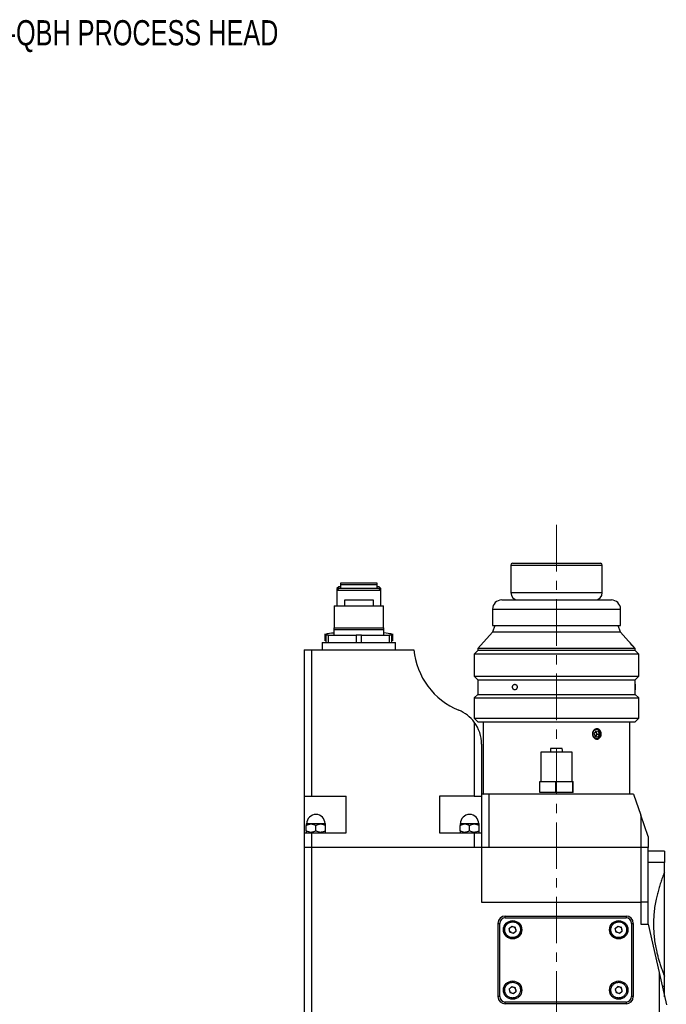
# Model space of a CAD drawing. Header units: inches. Extents: x 3.6 to 38.6, y 1.9 to 33.
# Tile 6 of 19: x 10.5 to 17.5, y 20.9 to 31.4. Entities that reach past the tile are written whole.
import ezdxf

# ---------------------------------------------------------------- set-up
doc = ezdxf.new("R2010")
doc.units = ezdxf.units.IN
doc.header["$MEASUREMENT"] = 0
doc.linetypes.add('CENTERX2', pattern=[0.8, 0.5, -0.1, 0.1, -0.1])
doc.styles.add('SLDTEXTSTYLE0', font='TXT', dxfattribs={"width": 0.75})

msp = doc.modelspace()

# ---------------------------------------------------------------- linework, layer by layer
at = {"color": 7, "linetype": 'CENTERX2', "lineweight": 18}
msp.add_line((16.302, 10.313), (16.302, 26.022), dxfattribs=at)
at = {"color": 7, "linetype": 'Continuous', "lineweight": 25}
for p, q in [((15.81, 25.58), (15.81, 25.284)), ((16.795, 25.284), (16.795, 25.58)), ((13.96, 25.347), (13.94, 25.328)), ((13.96, 25.328), (13.94, 25.308)), ((13.94, 25.328), (13.94, 25.308)), ((13.96, 25.328), (13.94, 25.328)), ((13.98, 25.347), (13.96, 25.347)), ((14.393, 25.328), (13.96, 25.328)), ((13.98, 25.387), (13.98, 25.367)), ((14.373, 25.387), (13.98, 25.387)), ((13.98, 25.367), (13.98, 25.328)), ((14.373, 25.367), (13.98, 25.367)), ((14.373, 25.367), (14.373, 25.387)), ((14.373, 25.328), (14.373, 25.367)), ((14.393, 25.347), (14.373, 25.347)), ((14.413, 25.328), (14.393, 25.347)), ((14.413, 25.308), (14.393, 25.328)), ((14.413, 25.328), (14.393, 25.328)), ((14.413, 25.308), (14.413, 25.328)), ((13.94, 25.308), (13.94, 25.143)), ((14.413, 25.308), (13.94, 25.308)), ((14.413, 25.143), (14.413, 25.308)), ((13.911, 25.143), (13.911, 24.907)), ((13.911, 25.143), (14.442, 25.143)), ((14.334, 25.202), (14.02, 25.202)), ((14.02, 25.202), (14.02, 25.143)), ((14.334, 25.143), (14.334, 25.202)), ((14.442, 24.907), (14.442, 25.143)), ((15.613, 25.107), (15.613, 24.93)), ((15.713, 25.206), (16.893, 25.206)), ((16.991, 24.93), (16.991, 25.107)), ((13.911, 24.907), (14.442, 24.907)), ((15.64, 24.93), (15.613, 24.859)), ((15.613, 24.93), (16.991, 24.93)), ((16.991, 24.859), (16.965, 24.93)), ((13.812, 24.767), (13.812, 24.841)), ((13.851, 24.828), (13.822, 24.828)), ((13.822, 24.828), (13.822, 24.749)), ((13.851, 24.828), (14.148, 24.828)), ((13.851, 24.749), (13.851, 24.828)), ((13.911, 24.887), (14.442, 24.887)), ((13.911, 24.828), (13.911, 24.887)), ((14.205, 24.828), (14.148, 24.828)), ((14.148, 24.828), (14.148, 24.749)), ((14.205, 24.828), (14.502, 24.828)), ((14.205, 24.749), (14.205, 24.828)), ((14.442, 24.887), (14.442, 24.828)), ((14.531, 24.828), (14.502, 24.828)), ((14.502, 24.828), (14.502, 24.749)), ((14.531, 24.749), (14.531, 24.828)), ((14.541, 24.767), (14.541, 24.841)), ((15.613, 24.859), (15.456, 24.682)), ((16.991, 24.859), (15.613, 24.859)), ((17.106, 24.731), (16.991, 24.859)), ((13.783, 24.749), (13.783, 24.67)), ((13.783, 24.749), (14.57, 24.749)), ((13.822, 24.749), (13.851, 24.749)), ((14.148, 24.749), (14.205, 24.749)), ((14.502, 24.749), (14.531, 24.749)), ((14.57, 24.67), (14.57, 24.749)), ((15.456, 24.682), (15.456, 24.662)), ((16.302, 24.682), (15.456, 24.682)), ((17.149, 24.682), (16.302, 24.682)), ((17.149, 24.682), (17.119, 24.716)), ((17.149, 24.662), (17.149, 24.682)), ((13.586, 24.67), (13.665, 24.67)), ((13.586, 24.67), (13.586, 23.095)), ((13.665, 24.67), (14.767, 24.67)), ((13.665, 24.67), (13.665, 23.095)), ((15.456, 24.662), (15.417, 24.623)), ((15.417, 24.623), (15.417, 24.387)), ((17.188, 24.623), (15.417, 24.623)), ((17.149, 24.662), (15.456, 24.662)), ((17.188, 24.623), (17.149, 24.662)), ((17.188, 24.387), (17.188, 24.623)), ((15.417, 24.387), (15.456, 24.347)), ((15.417, 24.387), (17.188, 24.387)), ((17.149, 24.347), (17.188, 24.387)), ((15.456, 24.347), (15.456, 24.19)), ((15.456, 24.347), (17.148, 24.347)), ((17.148, 24.347), (17.149, 24.347)), ((17.149, 24.275), (17.149, 24.347)), ((17.149, 24.19), (17.149, 24.275)), ((15.456, 24.19), (15.417, 24.151)), ((15.417, 24.151), (15.417, 23.934)), ((15.417, 24.151), (17.188, 24.151)), ((15.456, 24.19), (16.302, 24.19)), ((16.302, 24.19), (17.149, 24.19)), ((17.188, 24.151), (17.149, 24.19)), ((17.188, 23.934), (17.188, 24.151)), ((15.417, 23.934), (15.456, 23.895)), ((15.417, 23.934), (17.188, 23.934)), ((15.417, 23.891), (15.417, 23.095)), ((15.456, 23.895), (17.149, 23.895)), ((15.515, 23.895), (15.515, 23.119)), ((17.09, 23.119), (17.09, 23.895)), ((17.149, 23.895), (17.188, 23.934)), ((16.691, 23.768), (16.695, 23.768)), ((16.703, 23.796), (16.699, 23.796)), ((16.726, 23.796), (16.709, 23.768)), ((16.709, 23.768), (16.72, 23.737)), ((16.72, 23.737), (16.749, 23.734)), ((16.724, 23.737), (16.739, 23.761)), ((16.754, 23.792), (16.726, 23.796)), ((16.739, 23.761), (16.765, 23.761)), ((16.749, 23.734), (16.765, 23.761)), ((16.765, 23.761), (16.754, 23.792)), ((15.495, 23.655), (15.495, 23.095)), ((16.135, 23.568), (16.135, 23.253)), ((16.47, 23.568), (16.135, 23.568)), ((16.239, 23.607), (16.236, 23.568)), ((16.365, 23.607), (16.239, 23.607)), ((16.369, 23.568), (16.365, 23.607)), ((16.47, 23.253), (16.47, 23.568)), ((16.122, 23.135), (16.122, 23.253)), ((16.122, 23.253), (16.295, 23.253)), ((16.295, 23.135), (16.295, 23.253)), ((16.295, 23.253), (16.476, 23.253)), ((16.476, 23.253), (16.483, 23.253)), ((16.476, 23.253), (16.476, 23.135)), ((16.483, 23.135), (16.483, 23.253)), ((13.586, 23.095), (13.665, 23.095)), ((13.586, 23.095), (13.586, 22.702)), ((13.665, 23.095), (14.039, 23.095)), ((14.039, 22.702), (14.039, 23.095)), ((15.043, 23.095), (15.043, 22.702)), ((15.417, 23.095), (15.043, 23.095)), ((15.417, 23.095), (15.495, 23.095)), ((15.495, 23.115), (15.495, 22.544)), ((15.574, 23.115), (15.495, 23.115)), ((15.515, 23.119), (15.519, 23.115)), ((15.515, 23.119), (16.764, 23.119)), ((15.574, 23.115), (15.574, 22.544)), ((17.129, 23.115), (15.574, 23.115)), ((16.295, 23.135), (16.122, 23.135)), ((16.476, 23.135), (16.295, 23.135)), ((16.483, 23.135), (16.476, 23.135)), ((17.129, 23.115), (17.208, 22.889)), ((17.208, 22.889), (17.208, 22.544)), ((17.287, 22.662), (17.208, 22.889)), ((13.615, 22.8), (13.611, 22.796)), ((13.611, 22.721), (13.611, 22.781)), ((13.615, 22.8), (13.714, 22.8)), ((13.714, 22.8), (13.812, 22.8)), ((13.714, 22.721), (13.714, 22.781)), ((13.816, 22.796), (13.812, 22.8)), ((13.816, 22.721), (13.816, 22.781)), ((15.269, 22.8), (15.265, 22.796)), ((15.265, 22.721), (15.265, 22.781)), ((15.269, 22.8), (15.367, 22.8)), ((15.367, 22.8), (15.466, 22.8)), ((15.367, 22.721), (15.367, 22.781)), ((15.47, 22.796), (15.466, 22.8)), ((15.47, 22.721), (15.47, 22.781)), ((13.586, 22.702), (13.665, 22.702)), ((13.586, 22.702), (13.586, 22.544)), ((13.611, 22.706), (13.615, 22.702)), ((13.665, 22.702), (14.039, 22.702)), ((13.665, 22.702), (13.665, 22.544)), ((13.812, 22.702), (13.816, 22.706)), ((15.043, 22.702), (15.417, 22.702)), ((15.265, 22.706), (15.269, 22.702)), ((15.417, 22.702), (15.417, 22.544)), ((15.417, 22.702), (15.495, 22.702)), ((15.466, 22.702), (15.47, 22.706)), ((15.495, 22.702), (15.495, 22.544)), ((17.287, 22.662), (17.287, 22.544)), ((13.665, 22.544), (13.586, 22.544)), ((13.586, 22.544), (13.586, 20.773)), ((15.417, 22.544), (13.665, 22.544)), ((13.665, 22.544), (13.665, 20.773)), ((15.495, 22.544), (13.665, 22.544)), ((15.495, 22.544), (15.495, 21.954)), ((17.208, 22.544), (15.495, 22.544)), ((17.208, 22.544), (15.574, 22.544)), ((17.287, 22.544), (17.208, 22.544)), ((17.208, 22.544), (17.208, 21.954)), ((17.287, 21.954), (17.287, 22.544)), ((17.464, 22.503), (17.287, 22.503)), ((17.464, 22.383), (17.287, 22.383)), ((17.464, 22.276), (17.464, 22.383)), ((17.464, 21.159), (17.464, 22.276)), ((15.495, 21.954), (17.208, 21.954)), ((17.208, 21.954), (17.208, 21.718)), ((17.287, 21.954), (17.208, 21.954)), ((17.287, 21.718), (17.287, 21.954)), ((15.673, 21.727), (15.692, 21.727)), ((15.673, 20.94), (15.673, 21.727)), ((15.692, 20.94), (15.692, 21.727)), ((15.751, 21.806), (17.05, 21.806)), ((15.751, 21.786), (15.751, 21.806)), ((15.751, 21.786), (17.05, 21.786)), ((17.05, 21.806), (17.05, 21.786)), ((17.11, 21.727), (17.11, 20.94)), ((17.11, 21.727), (17.129, 21.727)), ((17.129, 20.94), (17.129, 21.727)), ((17.208, 21.718), (17.287, 21.718)), ((17.287, 21.718), (17.405, 21.198)), ((15.792, 21.67), (15.821, 21.697)), ((15.801, 21.632), (15.792, 21.67)), ((15.796, 21.656), (15.797, 21.675)), ((15.815, 21.627), (15.8, 21.638)), ((15.801, 21.632), (15.839, 21.62)), ((15.811, 21.687), (15.828, 21.695)), ((15.821, 21.697), (15.859, 21.685)), ((15.849, 21.63), (15.832, 21.622)), ((15.839, 21.62), (15.868, 21.647)), ((15.845, 21.689), (15.86, 21.679)), ((15.868, 21.647), (15.859, 21.685)), ((15.864, 21.661), (15.863, 21.642)), ((16.934, 21.67), (16.963, 21.697)), ((16.943, 21.632), (16.934, 21.67)), ((16.937, 21.656), (16.939, 21.675)), ((16.956, 21.627), (16.941, 21.638)), ((16.981, 21.62), (16.943, 21.632)), ((16.953, 21.687), (16.969, 21.695)), ((16.963, 21.697), (17, 21.685)), ((16.991, 21.63), (16.974, 21.622)), ((16.981, 21.62), (17.009, 21.647)), ((16.987, 21.689), (17.002, 21.679)), ((17.009, 21.647), (17, 21.685)), ((17.006, 21.661), (17.004, 21.642)), ((17.405, 21.198), (17.405, 20.773)), ((17.405, 21.198), (17.484, 20.851)), ((17.464, 21.052), (17.464, 21.159)), ((15.821, 21.047), (15.792, 21.02)), ((15.792, 21.02), (15.801, 20.982)), ((15.796, 21.007), (15.797, 21.025)), ((15.815, 20.978), (15.8, 20.989)), ((15.801, 20.982), (15.839, 20.971)), ((15.811, 21.038), (15.828, 21.045)), ((15.821, 21.047), (15.859, 21.036)), ((15.849, 20.98), (15.832, 20.973)), ((15.839, 20.971), (15.868, 20.997)), ((15.845, 21.04), (15.86, 21.029)), ((15.868, 20.997), (15.859, 21.036)), ((15.864, 21.011), (15.863, 20.993)), ((16.963, 21.047), (16.934, 21.02)), ((16.934, 21.02), (16.943, 20.982)), ((16.937, 21.007), (16.939, 21.025)), ((16.956, 20.978), (16.941, 20.989)), ((16.943, 20.982), (16.981, 20.971)), ((16.953, 21.038), (16.969, 21.045)), ((17, 21.036), (16.963, 21.047)), ((16.991, 20.98), (16.974, 20.973)), ((16.981, 20.971), (17.009, 20.997)), ((16.987, 21.04), (17.002, 21.029)), ((17.009, 20.997), (17, 21.036)), ((17.006, 21.011), (17.004, 20.993)), ((15.692, 20.94), (15.673, 20.94)), ((17.05, 20.881), (15.751, 20.881)), ((15.751, 20.861), (15.751, 20.881)), ((17.05, 20.881), (17.05, 20.861)), ((17.129, 20.94), (17.11, 20.94)), ((17.05, 20.861), (15.751, 20.861))]:
    msp.add_line(p, q, dxfattribs=at)
at = {"color": 8, "linetype": 'Continuous', "lineweight": 25}
for p, q in [((15.81, 25.58), (16.795, 25.58)), ((15.81, 25.284), (16.795, 25.284)), ((15.613, 25.107), (16.991, 25.107)), ((16.991, 25.107), (16.991, 25.107)), ((17.438, 21.052), (17.464, 21.052))]:
    msp.add_line(p, q, dxfattribs=at)
at = {"color": 7, "linetype": 'Continuous', "lineweight": 25}
for centre, radius in [((15.83, 21.658), 0.0984), ((15.83, 21.658), 0.0886), ((16.972, 21.658), 0.0984), ((16.972, 21.658), 0.0886), ((15.83, 21.009), 0.0984), ((16.972, 21.009), 0.0984)]:
    msp.add_circle(centre, radius, dxfattribs=at)
for centre, radius, start, end in [((15.83, 25.58), 0.0197, 90, 180), ((16.775, 25.58), 0.0197, 0, 90), ((15.889, 25.284), 0.0787, 180, 270), ((16.716, 25.284), 0.0787, 270, 0), ((15.712, 25.107), 0.0984, 90, 180), ((16.893, 25.107), 0.0984, 0, 90), ((15.551, 24.747), 0.787, 185.597, 247.6567), ((15.102, 23.655), 0.394, 36.8699, 67.6567), ((15.102, 23.655), 0.394, 0, 36.8699), ((16.706, 23.763), 0.0292, 298.5891, 357.264), ((16.705, 23.766), 0.0304, 352.3198, 55.6227), ((13.714, 22.8), 0.0984, 0, 180), ((15.367, 22.8), 0.0984, 0, 180), ((15.751, 21.727), 0.0787, 90, 180), ((15.751, 21.727), 0.0591, 90, 180), ((17.05, 21.727), 0.0787, 0, 90), ((17.05, 21.727), 0.0591, 0, 90), ((15.751, 20.94), 0.0787, 180, 270), ((15.751, 20.94), 0.0591, 180, 270), ((17.05, 20.94), 0.0591, 270, 0), ((17.05, 20.94), 0.0787, 270, 0)]:
    msp.add_arc(centre, radius, start, end, dxfattribs=at)
for points, knots in [([(16.775, 25.599), (16.772, 25.599), (16.767, 25.599), (16.738, 25.599), (16.691, 25.599), (16.627, 25.599), (16.549, 25.599), (16.463, 25.599), (16.374, 25.599), (16.286, 25.599), (16.198, 25.599), (16.111, 25.599), (16.028, 25.599), (15.954, 25.599), (15.896, 25.599), (15.855, 25.599), (15.833, 25.599), (15.832, 25.599), (15.831, 25.599)], [0, 0, 0, 0, 0.058912, 0.121352, 0.186389, 0.252806, 0.319222, 0.384259, 0.446699, 0.505611, 0.564523, 0.626964, 0.692, 0.758417, 0.824834, 0.88987, 0.952311, 1, 1, 1, 1]), ([(13.816, 24.839), (13.845, 24.846), (13.877, 24.852), (13.909, 24.854), (13.911, 24.854)], [0, 0, 0, 0, 0.933523, 1, 1, 1, 1]), ([(14.442, 24.854), (14.444, 24.854), (14.476, 24.853), (14.508, 24.846), (14.537, 24.839)], [0, 0, 0, 0, 0.059016, 1, 1, 1, 1]), ([(17.114, 24.721), (17.117, 24.718), (17.12, 24.715), (17.126, 24.708), (17.128, 24.705), (17.133, 24.699), (17.136, 24.697), (17.139, 24.693), (17.14, 24.692), (17.14, 24.692), (17.138, 24.693), (17.135, 24.697), (17.132, 24.699), (17.124, 24.708), (17.118, 24.714), (17.109, 24.724), (17.106, 24.728), (17.1, 24.734), (17.098, 24.738), (17.093, 24.743), (17.091, 24.746), (17.088, 24.75), (17.087, 24.751), (17.087, 24.751), (17.088, 24.75), (17.092, 24.746), (17.094, 24.744), (17.102, 24.735), (17.108, 24.728), (17.114, 24.721)], [0, 0, 0, 0, 0.0625, 0.0625, 0.125, 0.125, 0.1875, 0.1875, 0.25, 0.25, 0.3125, 0.3125, 0.375, 0.375, 0.5, 0.5, 0.5625, 0.5625, 0.625, 0.625, 0.6875, 0.6875, 0.75, 0.75, 0.8125, 0.8125, 0.875, 0.875, 1, 1, 1, 1]), ([(15.829, 24.269), (15.829, 24.27), (15.829, 24.272), (15.83, 24.274), (15.83, 24.277), (15.831, 24.281), (15.833, 24.285), (15.837, 24.291), (15.844, 24.297), (15.852, 24.299), (15.859, 24.298), (15.863, 24.296), (15.867, 24.294), (15.869, 24.293), (15.87, 24.292)], [0, 0, 0, 0, 0.044076, 0.087692, 0.131274, 0.175251, 0.262678, 0.350142, 0.524006, 0.697842, 0.785264, 0.872721, 0.9366, 1, 1, 1, 1]), ([(15.838, 24.246), (15.838, 24.246), (15.836, 24.248), (15.833, 24.252), (15.831, 24.257), (15.829, 24.263), (15.829, 24.267), (15.829, 24.269)], [0, 0, 0, 0, 0.12006, 0.338243, 0.55882, 0.780333, 1, 1, 1, 1]), ([(15.879, 24.269), (15.879, 24.268), (15.879, 24.266), (15.879, 24.263), (15.878, 24.26), (15.877, 24.257), (15.875, 24.252), (15.871, 24.246), (15.864, 24.241), (15.856, 24.239), (15.849, 24.24), (15.845, 24.241), (15.841, 24.243), (15.839, 24.245), (15.838, 24.246)], [0, 0, 0, 0, 0.043497, 0.086865, 0.130533, 0.174922, 0.262897, 0.349571, 0.523555, 0.697675, 0.785183, 0.872724, 0.9366, 1, 1, 1, 1]), ([(15.87, 24.292), (15.87, 24.291), (15.871, 24.291), (15.873, 24.289), (15.875, 24.285), (15.877, 24.28), (15.879, 24.275), (15.879, 24.271), (15.879, 24.269)], [0, 0, 0, 0, 0.059982, 0.120432, 0.340403, 0.560422, 0.780007, 1, 1, 1, 1]), ([(17.147, 24.269), (17.147, 24.269), (17.147, 24.273), (17.147, 24.28), (17.147, 24.289), (17.148, 24.293), (17.148, 24.296), (17.148, 24.298), (17.148, 24.298), (17.148, 24.298)], [0, 0, 0, 0, 0.000551, 0.25009, 0.499415, 0.623594, 0.749724, 0.875814, 1, 1, 1, 1]), ([(17.148, 24.239), (17.148, 24.239), (17.148, 24.239), (17.148, 24.24), (17.148, 24.24), (17.148, 24.242), (17.148, 24.244), (17.147, 24.248), (17.147, 24.252), (17.147, 24.257), (17.147, 24.263), (17.147, 24.267), (17.147, 24.269)], [0, 0, 0, 0, 0.062905, 0.125205, 0.187511, 0.250436, 0.375365, 0.500338, 0.624362, 0.74976, 0.875414, 1, 1, 1, 1]), ([(17.148, 24.298), (17.148, 24.298), (17.148, 24.298), (17.149, 24.298), (17.149, 24.297), (17.149, 24.296), (17.149, 24.293), (17.149, 24.29), (17.149, 24.285), (17.149, 24.28), (17.149, 24.275), (17.149, 24.271), (17.149, 24.269)], [0, 0, 0, 0, 0.062841, 0.125078, 0.187321, 0.250182, 0.375207, 0.500276, 0.625331, 0.750412, 0.875093, 1, 1, 1, 1]), ([(17.149, 24.269), (17.149, 24.269), (17.149, 24.265), (17.149, 24.257), (17.149, 24.249), (17.149, 24.244), (17.149, 24.241), (17.149, 24.24), (17.148, 24.239), (17.148, 24.239)], [0, 0, 0, 0, 0.000315, 0.249497, 0.498597, 0.623879, 0.749198, 0.874592, 1, 1, 1, 1]), ([(16.689, 23.765), (16.689, 23.769), (16.689, 23.772), (16.69, 23.779), (16.691, 23.783), (16.694, 23.79), (16.695, 23.793), (16.699, 23.799), (16.701, 23.802), (16.708, 23.81), (16.713, 23.814), (16.725, 23.819), (16.731, 23.821), (16.74, 23.821), (16.743, 23.82), (16.749, 23.819), (16.752, 23.818), (16.76, 23.814), (16.766, 23.81), (16.774, 23.799), (16.777, 23.793), (16.782, 23.779), (16.783, 23.772), (16.783, 23.761), (16.783, 23.757), (16.782, 23.75), (16.781, 23.747), (16.778, 23.74), (16.777, 23.737), (16.774, 23.73), (16.772, 23.728), (16.766, 23.72), (16.76, 23.716), (16.749, 23.71), (16.743, 23.709), (16.734, 23.709), (16.731, 23.709), (16.725, 23.711), (16.722, 23.712), (16.713, 23.716), (16.708, 23.72), (16.699, 23.73), (16.695, 23.736), (16.69, 23.75), (16.689, 23.757), (16.689, 23.765)], [0, 0, 0, 0, 0.03125, 0.03125, 0.0625, 0.0625, 0.09375, 0.09375, 0.125, 0.125, 0.1875, 0.1875, 0.25, 0.25, 0.28125, 0.28125, 0.3125, 0.3125, 0.375, 0.375, 0.4375, 0.4375, 0.5, 0.5, 0.53125, 0.53125, 0.5625, 0.5625, 0.59375, 0.59375, 0.625, 0.625, 0.6875, 0.6875, 0.75, 0.75, 0.78125, 0.78125, 0.8125, 0.8125, 0.875, 0.875, 0.9375, 0.9375, 1, 1, 1, 1]), ([(16.773, 23.765), (16.773, 23.764), (16.773, 23.763), (16.773, 23.762), (16.773, 23.761), (16.773, 23.759), (16.773, 23.758), (16.772, 23.757), (16.772, 23.756), (16.772, 23.754), (16.772, 23.754), (16.772, 23.752), (16.771, 23.751), (16.771, 23.75), (16.771, 23.749), (16.77, 23.747), (16.77, 23.747), (16.77, 23.745), (16.769, 23.744), (16.769, 23.743), (16.769, 23.743), (16.769, 23.742), (16.768, 23.742), (16.768, 23.74), (16.767, 23.739), (16.766, 23.736), (16.765, 23.735), (16.764, 23.733), (16.763, 23.732), (16.762, 23.731), (16.762, 23.731), (16.761, 23.73), (16.761, 23.729), (16.76, 23.729), (16.76, 23.729), (16.76, 23.728), (16.759, 23.727), (16.758, 23.726), (16.757, 23.725), (16.755, 23.723), (16.754, 23.723), (16.753, 23.722), (16.753, 23.722), (16.751, 23.721), (16.751, 23.721), (16.75, 23.72), (16.749, 23.72), (16.748, 23.719), (16.747, 23.719), (16.746, 23.718), (16.745, 23.718), (16.744, 23.717), (16.742, 23.717), (16.74, 23.716), (16.74, 23.716), (16.738, 23.716), (16.738, 23.716), (16.736, 23.716), (16.736, 23.716), (16.734, 23.716), (16.734, 23.716), (16.732, 23.716), (16.73, 23.716), (16.728, 23.716), (16.726, 23.716), (16.725, 23.717), (16.724, 23.717), (16.724, 23.717), (16.723, 23.717), (16.722, 23.717), (16.722, 23.717), (16.72, 23.718), (16.72, 23.718), (16.718, 23.719), (16.718, 23.719), (16.716, 23.72), (16.716, 23.72), (16.715, 23.721), (16.714, 23.721), (16.713, 23.722), (16.712, 23.722), (16.711, 23.723), (16.711, 23.723), (16.71, 23.723), (16.71, 23.724), (16.709, 23.724), (16.709, 23.725), (16.708, 23.726), (16.707, 23.726), (16.705, 23.728), (16.704, 23.729), (16.703, 23.731), (16.702, 23.731), (16.701, 23.732), (16.701, 23.733), (16.7, 23.734), (16.7, 23.735), (16.699, 23.736), (16.698, 23.737), (16.698, 23.738), (16.697, 23.739), (16.697, 23.74), (16.696, 23.741), (16.696, 23.742), (16.695, 23.743), (16.695, 23.744), (16.694, 23.745), (16.694, 23.747), (16.694, 23.747), (16.693, 23.749), (16.693, 23.75), (16.692, 23.751), (16.692, 23.752), (16.692, 23.754), (16.692, 23.754), (16.692, 23.756), (16.691, 23.757), (16.691, 23.758), (16.691, 23.758), (16.691, 23.759), (16.691, 23.76), (16.691, 23.761), (16.691, 23.762), (16.691, 23.763), (16.691, 23.764), (16.691, 23.766), (16.691, 23.768), (16.691, 23.77), (16.691, 23.771), (16.691, 23.773), (16.692, 23.774), (16.692, 23.775), (16.692, 23.775), (16.692, 23.776), (16.692, 23.776), (16.692, 23.778), (16.692, 23.778), (16.693, 23.78), (16.693, 23.781), (16.694, 23.782), (16.694, 23.783), (16.694, 23.784), (16.695, 23.785), (16.695, 23.787), (16.696, 23.787), (16.696, 23.789), (16.697, 23.789), (16.697, 23.791), (16.698, 23.791), (16.698, 23.793), (16.699, 23.793), (16.7, 23.795), (16.7, 23.795), (16.701, 23.797), (16.702, 23.798), (16.704, 23.8), (16.704, 23.801), (16.705, 23.802), (16.706, 23.802), (16.707, 23.803), (16.707, 23.803), (16.708, 23.804), (16.708, 23.804), (16.709, 23.805), (16.709, 23.805), (16.71, 23.806), (16.711, 23.807), (16.712, 23.807), (16.713, 23.808), (16.714, 23.809), (16.715, 23.809), (16.716, 23.81), (16.716, 23.81), (16.718, 23.811), (16.718, 23.811), (16.719, 23.811), (16.72, 23.811), (16.72, 23.812), (16.721, 23.812), (16.722, 23.812), (16.724, 23.813), (16.726, 23.813), (16.728, 23.814), (16.73, 23.814), (16.73, 23.814), (16.732, 23.814), (16.732, 23.814), (16.734, 23.814), (16.734, 23.814), (16.736, 23.814), (16.736, 23.814), (16.738, 23.814), (16.74, 23.813), (16.742, 23.813), (16.742, 23.813), (16.744, 23.812), (16.744, 23.812), (16.745, 23.812), (16.746, 23.811), (16.747, 23.811), (16.748, 23.811), (16.749, 23.81), (16.75, 23.81), (16.751, 23.809), (16.752, 23.809), (16.753, 23.807), (16.754, 23.807), (16.756, 23.805), (16.757, 23.805), (16.757, 23.804), (16.758, 23.804), (16.758, 23.803), (16.758, 23.803), (16.759, 23.802), (16.76, 23.802), (16.761, 23.801), (16.761, 23.8), (16.762, 23.798), (16.763, 23.797), (16.765, 23.795), (16.766, 23.793), (16.766, 23.792), (16.767, 23.791), (16.767, 23.791), (16.767, 23.79), (16.768, 23.789), (16.768, 23.789), (16.769, 23.787), (16.769, 23.787), (16.769, 23.785), (16.77, 23.784), (16.77, 23.783), (16.77, 23.782), (16.771, 23.781), (16.771, 23.78), (16.771, 23.778), (16.772, 23.778), (16.772, 23.776), (16.772, 23.775), (16.772, 23.774), (16.772, 23.773), (16.773, 23.771), (16.773, 23.77), (16.773, 23.768), (16.773, 23.766), (16.773, 23.765)], [0.000307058, 0.000307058, 0.000307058, 0.000307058, 0.000376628, 0.000376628, 0.000446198, 0.000446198, 0.000515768, 0.000515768, 0.000585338, 0.000585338, 0.000654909, 0.000654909, 0.000724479, 0.000724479, 0.000794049, 0.000794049, 0.000863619, 0.000863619, 0.000933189, 0.000933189, 0.000967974, 0.000967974, 0.001002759, 0.001002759, 0.0011419, 0.0011419, 0.00128104, 0.00128104, 0.00135061, 0.00135061, 0.00142018, 0.00142018, 0.001454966, 0.001454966, 0.001489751, 0.001489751, 0.001559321, 0.001559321, 0.001698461, 0.001698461, 0.001768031, 0.001768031, 0.001837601, 0.001837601, 0.001907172, 0.001907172, 0.001976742, 0.001976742, 0.002046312, 0.002046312, 0.002115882, 0.002115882, 0.002255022, 0.002255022, 0.002324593, 0.002324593, 0.002394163, 0.002394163, 0.002463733, 0.002463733, 0.002533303, 0.002533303, 0.002672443, 0.002672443, 0.002811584, 0.002811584, 0.002846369, 0.002846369, 0.002881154, 0.002881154, 0.002950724, 0.002950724, 0.003020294, 0.003020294, 0.003089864, 0.003089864, 0.003159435, 0.003159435, 0.003229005, 0.003229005, 0.003298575, 0.003298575, 0.00333336, 0.00333336, 0.003368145, 0.003368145, 0.003437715, 0.003437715, 0.003507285, 0.003507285, 0.003646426, 0.003646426, 0.003715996, 0.003715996, 0.003785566, 0.003785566, 0.003855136, 0.003855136, 0.003924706, 0.003924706, 0.003994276, 0.003994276, 0.004063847, 0.004063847, 0.004133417, 0.004133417, 0.004202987, 0.004202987, 0.004272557, 0.004272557, 0.004342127, 0.004342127, 0.004411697, 0.004411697, 0.004481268, 0.004481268, 0.004550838, 0.004550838, 0.004585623, 0.004585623, 0.004620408, 0.004620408, 0.004689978, 0.004689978, 0.004759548, 0.004759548, 0.004898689, 0.004898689, 0.004968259, 0.004968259, 0.005037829, 0.005037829, 0.005072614, 0.005072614, 0.005107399, 0.005107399, 0.005176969, 0.005176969, 0.005246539, 0.005246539, 0.00531611, 0.00531611, 0.00538568, 0.00538568, 0.00545525, 0.00545525, 0.00552482, 0.00552482, 0.00559439, 0.00559439, 0.00566396, 0.00566396, 0.005733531, 0.005733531, 0.005872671, 0.005872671, 0.005942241, 0.005942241, 0.006011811, 0.006011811, 0.006046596, 0.006046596, 0.006081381, 0.006081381, 0.006150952, 0.006150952, 0.006220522, 0.006220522, 0.006290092, 0.006290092, 0.006359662, 0.006359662, 0.006429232, 0.006429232, 0.006498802, 0.006498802, 0.006533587, 0.006533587, 0.006568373, 0.006568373, 0.006707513, 0.006707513, 0.006846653, 0.006846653, 0.006916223, 0.006916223, 0.006985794, 0.006985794, 0.007055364, 0.007055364, 0.007124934, 0.007124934, 0.007264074, 0.007264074, 0.007333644, 0.007333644, 0.007403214, 0.007403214, 0.007472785, 0.007472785, 0.007542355, 0.007542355, 0.007611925, 0.007611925, 0.007681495, 0.007681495, 0.007820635, 0.007820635, 0.007890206, 0.007890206, 0.007924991, 0.007924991, 0.007959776, 0.007959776, 0.008029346, 0.008029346, 0.008098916, 0.008098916, 0.008238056, 0.008238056, 0.008377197, 0.008377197, 0.008411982, 0.008411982, 0.008446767, 0.008446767, 0.008516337, 0.008516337, 0.008585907, 0.008585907, 0.008655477, 0.008655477, 0.008725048, 0.008725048, 0.008794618, 0.008794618, 0.008864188, 0.008864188, 0.008933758, 0.008933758, 0.009003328, 0.009003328, 0.009072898, 0.009072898, 0.009212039, 0.009212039, 0.009212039, 0.009212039]), ([(16.779, 23.759), (16.779, 23.758), (16.779, 23.756), (16.778, 23.752), (16.777, 23.748), (16.776, 23.745), (16.774, 23.739), (16.77, 23.732), (16.764, 23.725), (16.757, 23.719), (16.746, 23.714), (16.732, 23.713), (16.719, 23.718), (16.71, 23.725), (16.704, 23.732), (16.699, 23.741), (16.696, 23.75), (16.695, 23.757), (16.694, 23.764), (16.695, 23.768), (16.695, 23.77)], [0, 0, 0, 0, 0.024168, 0.048139, 0.072052, 0.096044, 0.120253, 0.185239, 0.250357, 0.315344, 0.380462, 0.500024, 0.619586, 0.684572, 0.74969, 0.814677, 0.879795, 0.919942, 0.959796, 1, 1, 1, 1]), ([(16.695, 23.77), (16.695, 23.771), (16.695, 23.774), (16.696, 23.778), (16.697, 23.781), (16.698, 23.785), (16.7, 23.79), (16.704, 23.797), (16.71, 23.805), (16.717, 23.811), (16.728, 23.815), (16.742, 23.817), (16.755, 23.812), (16.764, 23.805), (16.77, 23.797), (16.775, 23.788), (16.778, 23.78), (16.779, 23.772), (16.78, 23.766), (16.78, 23.762), (16.779, 23.759)], [0, 0, 0, 0, 0.024168, 0.048139, 0.072052, 0.096044, 0.120253, 0.185239, 0.250357, 0.315344, 0.380462, 0.500024, 0.619586, 0.684572, 0.74969, 0.814677, 0.879795, 0.919942, 0.959796, 1, 1, 1, 1]), ([(13.611, 22.781), (13.619, 22.785), (13.628, 22.789), (13.64, 22.793), (13.645, 22.794), (13.653, 22.796), (13.658, 22.796), (13.671, 22.796), (13.68, 22.795), (13.697, 22.789), (13.706, 22.785), (13.714, 22.781)], [0, 0, 0, 0, 0.25, 0.25, 0.375, 0.375, 0.5, 0.5, 0.75, 0.75, 1, 1, 1, 1]), ([(13.611, 22.796), (13.611, 22.796), (13.611, 22.795), (13.611, 22.789), (13.611, 22.785), (13.611, 22.781)], [0, 0, 0, 0, 0.5, 0.5, 1, 1, 1, 1]), ([(13.714, 22.781), (13.722, 22.785), (13.73, 22.789), (13.743, 22.793), (13.747, 22.794), (13.756, 22.796), (13.76, 22.796), (13.774, 22.796), (13.783, 22.795), (13.8, 22.789), (13.808, 22.785), (13.816, 22.781)], [0, 0, 0, 0, 0.25, 0.25, 0.375, 0.375, 0.5, 0.5, 0.75, 0.75, 1, 1, 1, 1]), ([(13.816, 22.781), (13.816, 22.785), (13.816, 22.789), (13.816, 22.793), (13.816, 22.794), (13.816, 22.796), (13.816, 22.796), (13.816, 22.796)], [0, 0, 0, 0, 0.5, 0.5, 0.75, 0.75, 1, 1, 1, 1]), ([(15.265, 22.781), (15.273, 22.785), (15.281, 22.789), (15.294, 22.793), (15.298, 22.794), (15.307, 22.796), (15.312, 22.796), (15.325, 22.796), (15.334, 22.795), (15.351, 22.789), (15.359, 22.785), (15.367, 22.781)], [0, 0, 0, 0, 0.25, 0.25, 0.375, 0.375, 0.5, 0.5, 0.75, 0.75, 1, 1, 1, 1]), ([(15.265, 22.796), (15.265, 22.796), (15.265, 22.795), (15.265, 22.789), (15.265, 22.785), (15.265, 22.781)], [0, 0, 0, 0, 0.5, 0.5, 1, 1, 1, 1]), ([(15.367, 22.781), (15.375, 22.785), (15.384, 22.789), (15.396, 22.793), (15.401, 22.794), (15.409, 22.796), (15.414, 22.796), (15.427, 22.796), (15.436, 22.795), (15.453, 22.789), (15.462, 22.785), (15.47, 22.781)], [0, 0, 0, 0, 0.25, 0.25, 0.375, 0.375, 0.5, 0.5, 0.75, 0.75, 1, 1, 1, 1]), ([(15.47, 22.781), (15.47, 22.785), (15.47, 22.789), (15.47, 22.793), (15.47, 22.794), (15.47, 22.796), (15.47, 22.796), (15.47, 22.796)], [0, 0, 0, 0, 0.5, 0.5, 0.75, 0.75, 1, 1, 1, 1]), ([(13.714, 22.721), (13.706, 22.717), (13.698, 22.713), (13.685, 22.709), (13.681, 22.708), (13.672, 22.706), (13.667, 22.706), (13.654, 22.706), (13.645, 22.707), (13.628, 22.713), (13.619, 22.717), (13.611, 22.721)], [0, 0, 0, 0, 0.25, 0.25, 0.375, 0.375, 0.5, 0.5, 0.75, 0.75, 1, 1, 1, 1]), ([(13.611, 22.721), (13.611, 22.717), (13.611, 22.713), (13.611, 22.709), (13.611, 22.708), (13.611, 22.706), (13.611, 22.706), (13.611, 22.706)], [0, 0, 0, 0, 0.5, 0.5, 0.75, 0.75, 1, 1, 1, 1]), ([(13.816, 22.721), (13.808, 22.717), (13.8, 22.713), (13.787, 22.709), (13.783, 22.708), (13.774, 22.706), (13.77, 22.706), (13.756, 22.706), (13.748, 22.707), (13.73, 22.713), (13.722, 22.717), (13.714, 22.721)], [0, 0, 0, 0, 0.25, 0.25, 0.375, 0.375, 0.5, 0.5, 0.75, 0.75, 1, 1, 1, 1]), ([(13.816, 22.706), (13.816, 22.706), (13.816, 22.707), (13.816, 22.713), (13.816, 22.717), (13.816, 22.721)], [0, 0, 0, 0, 0.5, 0.5, 1, 1, 1, 1]), ([(15.367, 22.721), (15.359, 22.717), (15.351, 22.713), (15.338, 22.709), (15.334, 22.708), (15.325, 22.706), (15.321, 22.706), (15.307, 22.706), (15.299, 22.707), (15.281, 22.713), (15.273, 22.717), (15.265, 22.721)], [0, 0, 0, 0, 0.25, 0.25, 0.375, 0.375, 0.5, 0.5, 0.75, 0.75, 1, 1, 1, 1]), ([(15.265, 22.721), (15.265, 22.717), (15.265, 22.713), (15.265, 22.709), (15.265, 22.708), (15.265, 22.706), (15.265, 22.706), (15.265, 22.706)], [0, 0, 0, 0, 0.5, 0.5, 0.75, 0.75, 1, 1, 1, 1]), ([(15.47, 22.721), (15.462, 22.717), (15.454, 22.713), (15.441, 22.709), (15.437, 22.708), (15.428, 22.706), (15.423, 22.706), (15.41, 22.706), (15.401, 22.707), (15.384, 22.713), (15.375, 22.717), (15.367, 22.721)], [0, 0, 0, 0, 0.25, 0.25, 0.375, 0.375, 0.5, 0.5, 0.75, 0.75, 1, 1, 1, 1]), ([(15.47, 22.706), (15.47, 22.706), (15.47, 22.707), (15.47, 22.713), (15.47, 22.717), (15.47, 22.721)], [0, 0, 0, 0, 0.5, 0.5, 1, 1, 1, 1]), ([(17.464, 22.503), (17.464, 22.503), (17.464, 22.503), (17.464, 22.502), (17.464, 22.501), (17.464, 22.5), (17.464, 22.498), (17.464, 22.496), (17.464, 22.493), (17.464, 22.49), (17.464, 22.486), (17.464, 22.482), (17.464, 22.478), (17.464, 22.473), (17.464, 22.466), (17.464, 22.458), (17.464, 22.447), (17.464, 22.435), (17.464, 22.423), (17.464, 22.41), (17.464, 22.397), (17.464, 22.388), (17.464, 22.383)], [0, 0, 0, 0, 0.04006, 0.079334, 0.117953, 0.156055, 0.193784, 0.231288, 0.268719, 0.306227, 0.343963, 0.382077, 0.42071, 0.460003, 0.500085, 0.573833, 0.645255, 0.715247, 0.784761, 0.854766, 0.926214, 1, 1, 1, 1]), ([(17.464, 22.276), (17.46, 22.267), (17.453, 22.248), (17.442, 22.221), (17.432, 22.193), (17.423, 22.166), (17.414, 22.139), (17.406, 22.111), (17.398, 22.084), (17.391, 22.057), (17.384, 22.03), (17.374, 21.989), (17.363, 21.933), (17.353, 21.861), (17.347, 21.79), (17.345, 21.718), (17.347, 21.646), (17.353, 21.575), (17.363, 21.504), (17.375, 21.442), (17.388, 21.388), (17.4, 21.343), (17.414, 21.297), (17.429, 21.251), (17.446, 21.205), (17.458, 21.174), (17.464, 21.159)], [0, 0, 0, 0, 0.026011, 0.051737, 0.077195, 0.102405, 0.127386, 0.15216, 0.176748, 0.201172, 0.225456, 0.249623, 0.312253, 0.374317, 0.437318, 0.499854, 0.562206, 0.624891, 0.686686, 0.749178, 0.789709, 0.83061, 0.87199, 0.913952, 0.956592, 1, 1, 1, 1]), ([(15.849, 21.576), (15.848, 21.576), (15.844, 21.575), (15.839, 21.574), (15.834, 21.574), (15.828, 21.574), (15.823, 21.574), (15.814, 21.575), (15.801, 21.578), (15.785, 21.586), (15.771, 21.597), (15.76, 21.609), (15.752, 21.624), (15.747, 21.639), (15.745, 21.655), (15.746, 21.671), (15.75, 21.688), (15.758, 21.703), (15.768, 21.717), (15.78, 21.727), (15.791, 21.734), (15.8, 21.738), (15.807, 21.74), (15.811, 21.741)], [0, 0, 0, 0, 0.020144, 0.040133, 0.060046, 0.079963, 0.099965, 0.120131, 0.185072, 0.250093, 0.315035, 0.380056, 0.440003, 0.500029, 0.559976, 0.620002, 0.684943, 0.749964, 0.814906, 0.879927, 0.920041, 0.959851, 1, 1, 1, 1]), ([(15.811, 21.741), (15.812, 21.741), (15.816, 21.742), (15.821, 21.743), (15.826, 21.743), (15.832, 21.743), (15.837, 21.743), (15.846, 21.742), (15.859, 21.739), (15.875, 21.731), (15.889, 21.72), (15.9, 21.707), (15.908, 21.693), (15.913, 21.678), (15.915, 21.662), (15.914, 21.646), (15.91, 21.629), (15.902, 21.614), (15.892, 21.6), (15.88, 21.59), (15.869, 21.583), (15.86, 21.579), (15.853, 21.577), (15.849, 21.576)], [0, 0, 0, 0, 0.0201441, 0.040133, 0.060046, 0.0799634, 0.0999653, 0.1201307, 0.1850723, 0.2500932, 0.3150348, 0.3800558, 0.440003, 0.5000288, 0.559976, 0.6200018, 0.6849434, 0.7499643, 0.8149059, 0.8799269, 0.9200411, 0.9598515, 1, 1, 1, 1]), ([(16.991, 21.576), (16.989, 21.576), (16.986, 21.575), (16.981, 21.574), (16.975, 21.574), (16.97, 21.574), (16.965, 21.574), (16.955, 21.575), (16.942, 21.578), (16.927, 21.586), (16.913, 21.597), (16.902, 21.609), (16.894, 21.624), (16.889, 21.639), (16.887, 21.655), (16.888, 21.671), (16.892, 21.688), (16.899, 21.703), (16.91, 21.717), (16.921, 21.727), (16.932, 21.734), (16.942, 21.738), (16.949, 21.74), (16.952, 21.741)], [0, 0, 0, 0, 0.020144, 0.040133, 0.060046, 0.079963, 0.099965, 0.120131, 0.185072, 0.250093, 0.315035, 0.380056, 0.440003, 0.500029, 0.559976, 0.620002, 0.684943, 0.749964, 0.814906, 0.879927, 0.920041, 0.959851, 1, 1, 1, 1]), ([(16.952, 21.741), (16.954, 21.741), (16.958, 21.742), (16.963, 21.743), (16.968, 21.743), (16.973, 21.743), (16.979, 21.743), (16.988, 21.742), (17.001, 21.739), (17.017, 21.731), (17.03, 21.72), (17.041, 21.707), (17.05, 21.693), (17.055, 21.678), (17.057, 21.662), (17.056, 21.646), (17.052, 21.629), (17.044, 21.614), (17.034, 21.6), (17.022, 21.59), (17.011, 21.583), (17.001, 21.579), (16.995, 21.577), (16.991, 21.576)], [0, 0, 0, 0, 0.020144, 0.040133, 0.060046, 0.079963, 0.099965, 0.120131, 0.185072, 0.250093, 0.315035, 0.380056, 0.440003, 0.500029, 0.559976, 0.620002, 0.684943, 0.749964, 0.814906, 0.879927, 0.920041, 0.959851, 1, 1, 1, 1]), ([(15.849, 20.926), (15.848, 20.926), (15.844, 20.925), (15.839, 20.925), (15.834, 20.924), (15.828, 20.924), (15.823, 20.924), (15.814, 20.926), (15.801, 20.929), (15.785, 20.936), (15.771, 20.947), (15.76, 20.96), (15.752, 20.974), (15.747, 20.989), (15.745, 21.005), (15.746, 21.022), (15.75, 21.038), (15.758, 21.054), (15.768, 21.068), (15.78, 21.077), (15.791, 21.084), (15.8, 21.088), (15.807, 21.09), (15.811, 21.091)], [0, 0, 0, 0, 0.020144, 0.040133, 0.060046, 0.079963, 0.099965, 0.120131, 0.185072, 0.250093, 0.315035, 0.380056, 0.440003, 0.500029, 0.559976, 0.620002, 0.684943, 0.749964, 0.814906, 0.879927, 0.920041, 0.959851, 1, 1, 1, 1]), ([(15.811, 21.091), (15.812, 21.092), (15.816, 21.092), (15.821, 21.093), (15.826, 21.094), (15.832, 21.094), (15.837, 21.093), (15.846, 21.092), (15.859, 21.089), (15.875, 21.081), (15.889, 21.071), (15.9, 21.058), (15.908, 21.044), (15.913, 21.028), (15.915, 21.012), (15.914, 20.996), (15.91, 20.98), (15.902, 20.964), (15.892, 20.95), (15.88, 20.94), (15.869, 20.934), (15.86, 20.929), (15.853, 20.927), (15.849, 20.926)], [0, 0, 0, 0, 0.0201441, 0.040133, 0.060046, 0.0799634, 0.0999653, 0.1201307, 0.1850723, 0.2500932, 0.3150348, 0.3800558, 0.440003, 0.5000288, 0.559976, 0.6200018, 0.6849434, 0.7499643, 0.8149059, 0.8799269, 0.9200411, 0.9598515, 1, 1, 1, 1]), ([(16.991, 20.926), (16.989, 20.926), (16.986, 20.925), (16.981, 20.925), (16.975, 20.924), (16.97, 20.924), (16.965, 20.924), (16.955, 20.926), (16.942, 20.929), (16.927, 20.936), (16.913, 20.947), (16.902, 20.96), (16.894, 20.974), (16.889, 20.989), (16.887, 21.005), (16.888, 21.022), (16.892, 21.038), (16.899, 21.054), (16.91, 21.068), (16.921, 21.077), (16.932, 21.084), (16.942, 21.088), (16.949, 21.09), (16.952, 21.091)], [0, 0, 0, 0, 0.020144, 0.040133, 0.060046, 0.079963, 0.099965, 0.120131, 0.185072, 0.250093, 0.315035, 0.380056, 0.440003, 0.500029, 0.559976, 0.620002, 0.684943, 0.749964, 0.814906, 0.879927, 0.920041, 0.959851, 1, 1, 1, 1]), ([(16.952, 21.091), (16.954, 21.092), (16.958, 21.092), (16.963, 21.093), (16.968, 21.094), (16.973, 21.094), (16.979, 21.093), (16.988, 21.092), (17.001, 21.089), (17.017, 21.081), (17.03, 21.071), (17.041, 21.058), (17.05, 21.044), (17.055, 21.028), (17.057, 21.012), (17.056, 20.996), (17.052, 20.98), (17.044, 20.964), (17.034, 20.95), (17.022, 20.94), (17.011, 20.934), (17.001, 20.929), (16.995, 20.927), (16.991, 20.926)], [0, 0, 0, 0, 0.0201441, 0.040133, 0.060046, 0.0799634, 0.0999653, 0.1201307, 0.1850723, 0.2500932, 0.3150348, 0.3800558, 0.440003, 0.5000288, 0.559976, 0.6200018, 0.6849434, 0.7499643, 0.8149059, 0.8799269, 0.9200411, 0.9598515, 1, 1, 1, 1]), ([(17.464, 20.938), (17.464, 20.939), (17.464, 20.942), (17.464, 20.966), (17.464, 21.005), (17.464, 21.036), (17.464, 21.052)], [0, 0, 0, 0, 0.105523, 0.403682, 0.701841, 1, 1, 1, 1])]:
    msp.add_open_spline(points, degree=3, knots=knots, dxfattribs=at)
for points in [[(13.911, 24.887), (13.911, 24.895), (13.911, 24.901), (13.911, 24.907)], [(14.442, 24.907), (14.442, 24.901), (14.442, 24.895), (14.442, 24.887)]]:
    msp.add_open_spline(points, degree=3, dxfattribs=at)

# ---------------------------------------------------------------- texts
at = {"color": 7, "linetype": 'Continuous', "lineweight": 0, "insert": (3.56, 31.442), "char_height": 0.27083, "attachment_point": 1, "style": 'SLDTEXTSTYLE0'}
msp.add_mtext('THIS DRAWING REPRESENTS THE FCHA-30-100-150-QBH PROCESS HEAD', dxfattribs=at)

doc.saveas('drawing.dxf')
